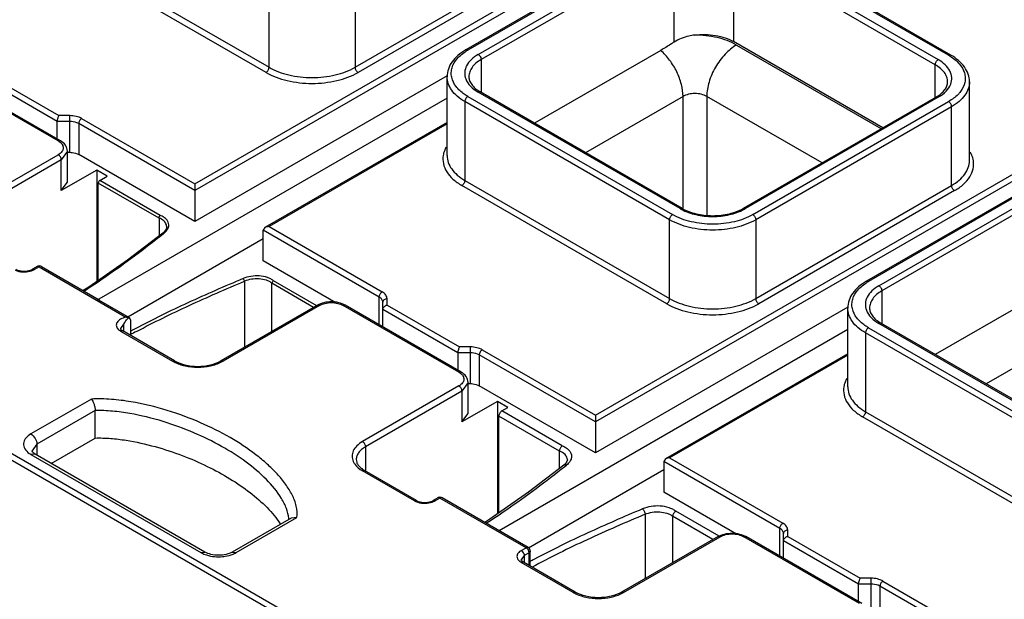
# Model space of a CAD drawing. Header units: millimetres. Extents: x 20 to 158, y 29 to 220.
# Tile 5 of 9: x 50 to 97, y 169 to 196. Entities that reach past the tile are written whole.
import ezdxf

# ---------------------------------------------------------------- set-up
doc = ezdxf.new("R2010")
doc.units = ezdxf.units.MM
doc.header["$LTSCALE"] = 16.212706
doc.layers.get('0').update_dxf_attribs({"linetype": 'CONTINUOUS'})

msp = doc.modelspace()

# ---------------------------------------------------------------- linework, layer by layer
at = {"color": 7, "linetype": 'Continuous'}
for p, q in [((58.379, 188.379), (90.128, 206.709)), ((90.27, 206.464), (58.379, 188.053)), ((80.624, 200.147), (71.29, 194.758)), ((80.724, 200.137), (71.39, 194.748)), ((94.3, 194.503), (84.542, 200.137)), ((94.4, 194.513), (84.642, 200.147)), ((52.157, 199.565), (61.915, 193.931)), ((71.885, 194.544), (81.077, 199.851)), ((81.219, 199.606), (72.026, 194.299)), ((81.219, 195.134), (81.219, 199.606)), ((84.047, 199.606), (84.047, 195.156)), ((93.664, 194.054), (84.047, 199.606)), ((84.189, 199.851), (93.805, 194.299)), ((61.773, 193.686), (52.015, 199.32)), ((66.016, 193.931), (75.35, 199.32)), ((75.491, 199.075), (66.157, 193.686)), ((61.915, 193.931), (61.915, 197.687)), ((66.016, 197.687), (66.016, 193.931)), ((77.471, 177.357), (109.22, 195.687)), ((109.362, 195.442), (77.471, 177.03)), ((80.582, 194.737), (74.569, 191.265)), ((91.166, 191.046), (84.047, 195.156)), ((84.189, 194.993), (91.095, 191.006)), ((72.026, 194.299), (72.026, 192.757)), ((93.664, 192.513), (93.664, 194.054)), ((51.874, 190.42), (46.215, 193.688)), ((51.974, 190.43), (46.315, 193.698)), ((51.821, 191.349), (48.249, 193.411)), ((48.449, 193.622), (51.904, 191.628)), ((70.409, 193.528), (58.379, 186.583)), ((70.399, 189.726), (70.399, 193.482)), ((95.291, 189.482), (95.291, 193.238)), ((70.399, 192.461), (53.8, 182.878)), ((71.39, 192.543), (81.148, 186.91)), ((81.502, 187.195), (71.885, 192.748)), ((81.602, 187.205), (71.985, 192.757)), ((81.643, 192.543), (76.999, 189.862)), ((81.643, 187.205), (81.643, 192.543)), ((82.774, 192.543), (82.774, 186.875)), ((88.266, 189.373), (82.774, 192.543)), ((93.705, 192.513), (84.513, 187.205)), ((93.805, 192.503), (84.613, 187.195)), ((71.249, 192.298), (71.249, 188.543)), ((81.007, 186.665), (71.249, 192.298)), ((84.966, 186.91), (94.3, 192.299)), ((94.442, 192.054), (85.108, 186.665)), ((94.442, 188.298), (94.442, 192.054)), ((52.421, 191.628), (51.904, 191.628)), ((52.421, 189.879), (52.421, 191.628)), ((52.987, 191.492), (58.379, 188.379)), ((51.821, 190.518), (51.821, 191.349)), ((52.421, 191.349), (51.821, 191.349)), ((52.846, 191.247), (52.846, 189.778)), ((58.379, 188.053), (52.846, 191.247)), ((70.399, 191.304), (61.715, 186.29)), ((70.399, 191.236), (61.915, 186.338)), ((47.278, 187.114), (51.874, 189.767)), ((52.308, 189.931), (52.015, 189.522)), ((52.308, 188.461), (52.308, 189.931)), ((52.308, 189.879), (52.421, 189.879)), ((58.379, 186.583), (52.846, 189.778)), ((52.015, 189.522), (47.419, 186.869)), ((52.015, 188.053), (52.015, 189.522)), ((99.716, 189.124), (90.382, 183.735)), ((99.816, 189.114), (90.482, 183.725)), ((53.712, 189.032), (52.015, 188.053)), ((53.712, 189.032), (53.712, 183.723)), ((54.207, 188.747), (53.712, 189.032)), ((53.849, 188.54), (54.207, 188.747)), ((90.977, 183.521), (100.169, 188.829)), ((52.015, 188.053), (52.308, 188.461)), ((53.778, 183.769), (53.778, 188.417)), ((56.676, 186.744), (53.778, 188.417)), ((56.736, 186.873), (53.849, 188.54)), ((58.379, 188.379), (58.379, 186.583)), ((80.865, 182.664), (71.107, 188.298)), ((71.249, 188.543), (81.007, 182.909)), ((85.108, 182.909), (94.442, 188.298)), ((100.311, 188.584), (91.118, 183.276)), ((94.583, 188.053), (85.249, 182.664)), ((56.676, 186.744), (56.676, 185.892)), ((57.041, 186.331), (57.018, 186.223)), ((57.041, 186.331), (57.038, 186.371)), ((57.041, 186.331), (57.041, 186.331)), ((61.715, 186.29), (61.632, 186.175)), ((61.915, 186.338), (61.715, 186.29)), ((61.915, 186.338), (67.307, 183.225)), ((81.007, 182.909), (81.007, 186.665)), ((85.108, 186.665), (85.108, 182.909)), ((31.501, 186.007), (95.99, 148.775)), ((56.859, 186.031), (56.859, 186.031)), ((56.88, 186.003), (56.92, 186.034)), ((56.881, 186.003), (56.92, 186.034)), ((61.632, 184.705), (61.632, 186.175)), ((67.166, 182.98), (61.632, 186.175)), ((95.707, 148.612), (31.501, 185.68)), ((55.181, 182.042), (61.632, 185.766)), ((50.871, 184.439), (50.642, 184.307)), ((50.971, 184.429), (50.742, 184.297)), ((50.971, 184.429), (55.093, 182.022)), ((51.071, 184.439), (53.829, 182.847)), ((65.104, 182.701), (61.632, 184.705)), ((60.744, 183.736), (60.744, 180.586)), ((62.053, 181.341), (62.053, 183.64)), ((64.043, 182.491), (62.053, 183.64)), ((64.202, 182.563), (62.134, 183.756)), ((99.674, 183.714), (93.661, 180.243)), ((67.166, 181.66), (67.166, 182.98)), ((91.118, 183.276), (91.118, 181.735)), ((55.275, 181.988), (53.81, 182.833)), ((64.219, 182.592), (59.623, 179.939)), ((64.319, 182.582), (59.723, 179.929)), ((70.966, 179.398), (65.45, 182.582)), ((71.066, 179.408), (65.55, 182.592)), ((67.341, 181.558), (67.341, 182.735)), ((67.541, 182.6), (67.541, 182.898)), ((67.541, 182.6), (70.996, 180.605)), ((70.913, 180.326), (67.341, 182.389)), ((89.501, 182.506), (77.471, 175.56)), ((89.491, 178.704), (89.491, 182.46)), ((54.985, 181.684), (54.839, 181.48)), ((54.985, 181.684), (54.985, 181.367)), ((55.222, 181.994), (55.277, 181.991)), ((55.316, 181.893), (55.316, 181.153)), ((100.594, 176.173), (90.977, 181.725)), ((100.694, 176.183), (91.077, 181.735)), ((54.844, 181.357), (57.319, 179.929)), ((57.419, 179.939), (54.944, 181.367)), ((89.491, 181.439), (72.88, 171.848)), ((90.34, 181.276), (90.34, 177.52)), ((100.099, 175.642), (90.34, 181.276)), ((90.482, 181.521), (100.24, 175.887)), ((100.735, 181.521), (96.091, 178.84)), ((70.913, 180.326), (70.913, 179.496)), ((71.513, 180.326), (70.913, 180.326)), ((71.513, 180.605), (70.996, 180.605)), ((71.513, 178.857), (71.513, 180.605)), ((71.937, 180.225), (71.937, 178.755)), ((77.471, 177.03), (71.937, 180.225)), ((72.079, 180.47), (77.471, 177.357)), ((89.491, 180.282), (80.807, 175.268)), ((89.491, 180.214), (81.007, 175.316)), ((71.4, 178.908), (71.107, 178.5)), ((71.4, 177.438), (71.4, 178.908)), ((71.4, 178.857), (71.513, 178.857)), ((70.966, 178.745), (66.369, 176.091)), ((71.107, 178.5), (66.512, 175.847)), ((71.107, 178.5), (71.107, 177.03)), ((77.471, 175.56), (71.937, 178.755)), ((53.452, 178.121), (50.571, 176.458)), ((72.804, 178.01), (71.107, 177.03)), ((72.804, 178.01), (72.804, 172.651)), ((73.299, 177.724), (72.804, 178.01)), ((53.63, 177.571), (50.854, 175.968)), ((53.63, 176.264), (53.63, 177.571)), ((71.107, 177.03), (71.4, 177.438)), ((73.012, 177.558), (73.299, 177.724)), ((75.892, 175.895), (73.012, 177.558)), ((77.471, 177.357), (77.471, 175.56)), ((90.34, 177.52), (100.099, 171.886)), ((72.87, 172.697), (72.87, 177.313)), ((75.765, 175.642), (72.87, 177.313)), ((99.957, 171.641), (90.199, 177.275)), ((50.854, 175.968), (50.62, 175.643)), ((50.854, 175.968), (50.854, 175.451)), ((51.538, 175.057), (53.63, 176.264)), ((50.771, 175.499), (50.571, 175.479)), ((50.571, 175.479), (58.663, 170.808)), ((50.62, 175.643), (50.62, 175.642)), ((58.863, 170.827), (50.771, 175.499)), ((66.512, 175.847), (66.512, 174.713)), ((75.765, 174.815), (75.765, 175.642)), ((76.133, 175.227), (76.131, 175.26)), ((76.133, 175.226), (76.133, 175.227)), ((80.807, 175.268), (80.724, 175.152)), ((80.724, 175.152), (80.724, 173.683)), ((86.257, 171.957), (80.724, 175.152)), ((81.007, 175.316), (80.807, 175.268)), ((81.007, 175.316), (86.399, 172.202)), ((68.844, 173.274), (66.37, 174.703)), ((68.944, 173.284), (66.47, 174.713)), ((80.724, 174.744), (74.279, 171.023)), ((75.97, 174.972), (75.969, 174.972)), ((76.012, 174.916), (76.093, 174.978)), ((76.013, 174.915), (76.093, 174.978)), ((84.194, 171.679), (80.724, 173.683)), ((69.963, 173.416), (69.734, 173.284)), ((70.063, 173.406), (69.834, 173.274)), ((74.165, 171.039), (70.063, 173.406)), ((74.265, 171.049), (70.163, 173.416)), ((83.362, 171.582), (81.303, 172.771)), ((62.966, 172.448), (60.158, 170.827)), ((60.358, 170.808), (63.239, 172.471)), ((63.239, 172.471), (62.966, 172.448)), ((79.836, 172.632), (79.836, 169.564)), ((81.148, 172.534), (81.148, 170.321)), ((83.065, 171.427), (81.148, 172.534)), ((86.257, 170.637), (86.257, 171.957)), ((86.633, 171.577), (86.633, 171.876)), ((83.311, 171.57), (78.715, 168.916)), ((78.815, 168.906), (83.411, 171.56)), ((90.058, 168.375), (84.542, 171.56)), ((90.158, 168.385), (84.642, 171.57)), ((86.433, 170.536), (86.433, 171.713)), ((90.005, 169.304), (86.433, 171.366)), ((86.633, 171.577), (90.088, 169.583)), ((58.663, 170.808), (58.863, 170.827)), ((60.158, 170.827), (60.358, 170.808)), ((73.936, 170.907), (74.165, 171.039)), ((74.306, 170.794), (74.077, 170.662)), ((74.306, 170.189), (74.306, 170.794)), ((74.365, 170.155), (74.365, 170.875)), ((74.077, 170.662), (73.931, 170.457)), ((76.411, 168.906), (73.936, 170.335)), ((76.511, 168.916), (74.036, 170.345)), ((74.077, 170.662), (74.077, 170.345)), ((90.605, 169.583), (90.088, 169.583)), ((90.605, 167.834), (90.605, 169.583)), ((91.171, 169.447), (96.563, 166.334)), ((90.005, 168.473), (90.005, 169.304)), ((90.605, 169.304), (90.005, 169.304)), ((91.029, 169.202), (91.029, 167.733)), ((96.563, 166.008), (91.029, 169.202))]:
    msp.add_line(p, q, dxfattribs=at)
for points in [[(56.858, 186.031), (55.166, 184.737), (53.325, 183.454), (53.061, 183.29)], [(57.018, 186.223), (56.927, 186.092), (56.859, 186.031)], [(76.133, 175.227), (76.112, 175.138), (76.023, 175.018), (75.97, 174.972)], [(75.969, 174.972), (74.277, 173.677), (72.437, 172.395), (72.193, 172.244)]]:
    msp.add_lwpolyline(points, dxfattribs=at)
for centre, radius, start, end in [((72.618, 192.621), 2.456, 119.9949, 121.5485), ((93.073, 192.376), 2.456, 58.452, 60.0055), ((51.527, 189.819), 0.694, 55.2282, 60.047), ((71.481, 189.48), 1.297, 150.0042, 155.1232), ((94.209, 189.235), 1.297, 24.8748, 29.9949), ((82.561, 189.032), 2.12, 240.0144, 242.1712), ((83.553, 189.032), 2.12, 297.8292, 299.986), ((50.971, 184.266), 0.2, 60.0006, 119.9999), ((91.709, 181.599), 2.456, 119.9949, 121.5485), ((55.013, 181.358), 0.669, 79.4528, 83.1039), ((72.801, 149.063), 36.718, 118.0495, 118.4636), ((72.695, 149.257), 36.356, 118.0447, 118.5827), ((58.146, 181.364), 1.657, 240.0235, 242.803), ((58.895, 181.364), 1.657, 297.1973, 299.9769), ((70.619, 178.797), 0.694, 55.2276, 60.047), ((90.573, 178.457), 1.297, 150.0042, 155.1232), ((51.088, 176.377), 1.036, 234.4407, 240.0832), ((70.063, 173.243), 0.2, 60.0006, 119.9999), ((61.6, 172.35), 1.256, 1.4545, 3.5537), ((73.743, 170.632), 0.338, 21.1865, 38.8138), ((73.995, 170.782), 0.309, 38.8443, 43.9657), ((74.165, 170.875), 0.2, 0, 60.0006), ((59.511, 172.671), 2.066, 264.8097, 275.1926), ((91.93, 137.888), 36.939, 118.0452, 118.4188), ((77.238, 170.341), 1.657, 240.0235, 242.803), ((77.988, 170.339), 1.654, 297.1996, 299.9772)]:
    msp.add_arc(centre, radius, start, end, dxfattribs=at)
msp.add_ellipse((55.177, 181.802), major_axis=(0.095, 0.187), ratio=0.538745, start_param=-0.813918, end_param=-0.02786, dxfattribs=at)
for points, knots in [([(82.195, 195.466), (82.104, 195.455), (81.764, 195.395), (81.432, 195.272), (81.219, 195.134)], [0, 0, 0, 0, 0.26497, 1, 1, 1, 1]), ([(82.195, 195.466), (82.524, 195.509), (83.023, 195.501), (83.642, 195.35), (83.922, 195.229), (84.047, 195.156)], [0, 0, 0, 0, 0.522629, 0.771969, 1, 1, 1, 1]), ([(84.189, 194.993), (83.906, 195.156), (83.247, 195.394), (82.557, 195.467), (82.195, 195.466)], [0, 0, 0, 0, 0.474434, 1, 1, 1, 1]), ([(71.29, 194.758), (71.159, 194.682), (70.92, 194.517), (70.63, 194.21), (70.443, 193.86), (70.399, 193.606), (70.399, 193.482)], [0, 0, 0, 0, 0.278402, 0.53428, 0.771697, 1, 1, 1, 1]), ([(70.829, 193.017), (70.731, 193.145), (70.617, 193.367), (70.59, 193.683), (70.644, 194), (70.878, 194.387), (71.167, 194.612), (71.333, 194.714)], [0, 0, 0, 0, 0.239746, 0.352546, 0.466092, 0.711246, 1, 1, 1, 1]), ([(71.29, 194.758), (71.303, 194.766), (71.34, 194.771), (71.373, 194.757), (71.39, 194.748)], [0, 0, 0, 0, 0.449978, 1, 1, 1, 1]), ([(81.219, 195.134), (81.166, 195.099), (80.956, 194.963), (80.744, 194.83), (80.582, 194.737)], [0, 0, 0, 0, 0.252432, 1, 1, 1, 1]), ([(81.643, 192.543), (81.643, 192.736), (81.582, 193.141), (81.362, 193.729), (81.029, 194.279), (80.74, 194.599), (80.582, 194.737)], [0, 0, 0, 0, 0.231142, 0.48647, 0.748975, 1, 1, 1, 1]), ([(84.189, 194.993), (83.988, 194.877), (83.608, 194.557), (83.164, 193.951), (82.861, 193.264), (82.774, 192.775), (82.774, 192.543)], [0, 0, 0, 0, 0.237246, 0.499998, 0.762752, 1, 1, 1, 1]), ([(71.885, 194.544), (71.764, 194.474), (71.55, 194.32), (71.317, 194.027), (71.218, 193.696), (71.253, 193.476), (71.29, 193.377)], [0, 0, 0, 0, 0.293753, 0.548814, 0.77635, 1, 1, 1, 1]), ([(72.026, 194.299), (71.939, 194.248), (71.779, 194.139), (71.589, 193.939), (71.469, 193.717), (71.441, 193.559), (71.441, 193.482)], [0, 0, 0, 0, 0.289538, 0.54911, 0.782252, 1, 1, 1, 1]), ([(71.885, 194.544), (71.927, 194.52), (71.993, 194.443), (72.026, 194.347), (72.026, 194.299)], [0, 0, 0, 0, 0.499999, 1, 1, 1, 1]), ([(93.664, 194.054), (93.664, 194.102), (93.697, 194.198), (93.763, 194.275), (93.805, 194.299)], [0, 0, 0, 0, 0.500002, 1, 1, 1, 1]), ([(94.4, 193.132), (94.437, 193.231), (94.473, 193.451), (94.374, 193.782), (94.14, 194.076), (93.926, 194.229), (93.805, 194.299)], [0, 0, 0, 0, 0.223649, 0.451185, 0.706247, 1, 1, 1, 1]), ([(94.3, 194.503), (94.317, 194.513), (94.35, 194.526), (94.387, 194.521), (94.4, 194.513)], [0, 0, 0, 0, 0.550022, 1, 1, 1, 1]), ([(94.357, 194.469), (94.523, 194.367), (94.812, 194.142), (95.046, 193.755), (95.1, 193.438), (95.073, 193.122), (94.96, 192.9), (94.861, 192.772)], [0, 0, 0, 0, 0.288755, 0.533908, 0.647454, 0.760254, 1, 1, 1, 1]), ([(95.291, 193.238), (95.291, 193.361), (95.247, 193.615), (95.06, 193.965), (94.771, 194.272), (94.531, 194.438), (94.4, 194.513)], [0, 0, 0, 0, 0.228302, 0.465718, 0.721598, 1, 1, 1, 1]), ([(61.773, 193.686), (61.815, 193.711), (61.882, 193.787), (61.915, 193.883), (61.915, 193.931)], [0, 0, 0, 0, 0.499998, 1, 1, 1, 1]), ([(61.915, 193.931), (62.206, 193.763), (62.883, 193.518), (63.965, 193.4), (65.048, 193.518), (65.725, 193.763), (66.016, 193.931)], [0, 0, 0, 0, 0.237238, 0.500001, 0.762763, 1, 1, 1, 1]), ([(66.016, 193.931), (66.016, 193.883), (66.049, 193.787), (66.115, 193.711), (66.157, 193.686)], [0, 0, 0, 0, 0.500001, 1, 1, 1, 1]), ([(94.249, 193.238), (94.249, 193.314), (94.222, 193.472), (94.101, 193.694), (93.911, 193.894), (93.751, 194.003), (93.664, 194.054)], [0, 0, 0, 0, 0.217748, 0.45089, 0.710462, 1, 1, 1, 1]), ([(61.773, 193.686), (62.084, 193.507), (62.808, 193.245), (63.965, 193.119), (65.122, 193.245), (65.846, 193.507), (66.157, 193.686)], [0, 0, 0, 0, 0.237241, 0.5, 0.76276, 1, 1, 1, 1]), ([(71.249, 192.298), (71.121, 192.372), (70.89, 192.531), (70.614, 192.821), (70.44, 193.142), (70.399, 193.372), (70.399, 193.482)], [0, 0, 0, 0, 0.289702, 0.549087, 0.782216, 1, 1, 1, 1]), ([(71.29, 193.377), (71.338, 193.251), (71.508, 193.002), (71.748, 192.827), (71.885, 192.748)], [0, 0, 0, 0, 0.459757, 1, 1, 1, 1]), ([(71.441, 193.482), (71.441, 193.42), (71.465, 193.286), (71.572, 193.094), (71.749, 192.91), (71.9, 192.807), (71.985, 192.757)], [0, 0, 0, 0, 0.19721, 0.422304, 0.688622, 1, 1, 1, 1]), ([(71.39, 192.543), (71.333, 192.577), (71.125, 192.707), (70.938, 192.874), (70.829, 193.017)], [0, 0, 0, 0, 0.269597, 1, 1, 1, 1]), ([(93.705, 192.513), (93.79, 192.562), (93.941, 192.665), (94.118, 192.849), (94.225, 193.041), (94.25, 193.175), (94.25, 193.238)], [0, 0, 0, 0, 0.311377, 0.577695, 0.80279, 1, 1, 1, 1]), ([(93.805, 192.503), (93.942, 192.582), (94.182, 192.757), (94.352, 193.006), (94.4, 193.132)], [0, 0, 0, 0, 0.540244, 1, 1, 1, 1]), ([(95.291, 193.238), (95.291, 193.127), (95.25, 192.897), (95.076, 192.576), (94.8, 192.286), (94.569, 192.127), (94.442, 192.054)], [0, 0, 0, 0, 0.217785, 0.450914, 0.710298, 1, 1, 1, 1]), ([(71.39, 192.543), (71.348, 192.519), (71.282, 192.443), (71.249, 192.347), (71.249, 192.298)], [0, 0, 0, 0, 0.499998, 1, 1, 1, 1]), ([(71.985, 192.757), (71.971, 192.765), (71.934, 192.771), (71.901, 192.757), (71.885, 192.748)], [0, 0, 0, 0, 0.449978, 1, 1, 1, 1]), ([(82.774, 192.543), (82.694, 192.59), (82.507, 192.657), (82.209, 192.69), (81.91, 192.657), (81.723, 192.59), (81.643, 192.543)], [0, 0, 0, 0, 0.237218, 0.5, 0.762782, 1, 1, 1, 1]), ([(93.805, 192.503), (93.789, 192.512), (93.756, 192.526), (93.719, 192.52), (93.705, 192.513)], [0, 0, 0, 0, 0.550022, 1, 1, 1, 1]), ([(94.861, 192.772), (94.827, 192.726), (94.665, 192.541), (94.464, 192.393), (94.3, 192.299)], [0, 0, 0, 0, 0.231414, 1, 1, 1, 1]), ([(94.442, 192.054), (94.442, 192.102), (94.409, 192.198), (94.342, 192.274), (94.3, 192.299)], [0, 0, 0, 0, 0.500001, 1, 1, 1, 1]), ([(51.904, 191.628), (51.877, 191.59), (51.841, 191.498), (51.821, 191.401), (51.821, 191.349)], [0, 0, 0, 0, 0.470485, 1, 1, 1, 1]), ([(52.987, 191.492), (52.907, 191.539), (52.72, 191.606), (52.524, 191.628), (52.421, 191.628)], [0, 0, 0, 0, 0.474434, 1, 1, 1, 1]), ([(52.987, 191.492), (52.945, 191.468), (52.879, 191.392), (52.846, 191.296), (52.846, 191.247)], [0, 0, 0, 0, 0.499998, 1, 1, 1, 1]), ([(52.846, 191.247), (52.816, 191.264), (52.683, 191.326), (52.534, 191.349), (52.421, 191.349)], [0, 0, 0, 0, 0.229114, 1, 1, 1, 1]), ([(51.874, 190.42), (51.89, 190.43), (51.923, 190.444), (51.96, 190.438), (51.974, 190.43)], [0, 0, 0, 0, 0.550022, 1, 1, 1, 1]), ([(52.108, 190.081), (52.105, 190.02), (52.048, 189.888), (51.938, 189.804), (51.874, 189.767)], [0, 0, 0, 0, 0.450219, 1, 1, 1, 1]), ([(51.923, 190.389), (51.978, 190.351), (52.073, 190.264), (52.111, 190.137), (52.108, 190.081)], [0, 0, 0, 0, 0.543898, 1, 1, 1, 1]), ([(52.308, 189.931), (52.308, 189.981), (52.291, 190.084), (52.194, 190.271), (52.067, 190.377), (51.974, 190.43)], [0, 0, 0, 0, 0.242366, 0.486475, 1, 1, 1, 1]), ([(70.304, 190.025), (70.293, 190.002), (70.253, 189.907), (70.225, 189.807), (70.213, 189.731)], [0, 0, 0, 0, 0.255712, 1, 1, 1, 1]), ([(52.015, 189.522), (52.015, 189.571), (51.982, 189.667), (51.916, 189.743), (51.874, 189.767)], [0, 0, 0, 0, 0.500001, 1, 1, 1, 1]), ([(52.421, 189.879), (52.46, 189.879), (52.606, 189.871), (52.753, 189.831), (52.846, 189.778)], [0, 0, 0, 0, 0.267144, 1, 1, 1, 1]), ([(70.213, 189.731), (70.192, 189.602), (70.2, 189.326), (70.372, 188.93), (70.684, 188.575), (70.956, 188.385), (71.107, 188.298)], [0, 0, 0, 0, 0.219074, 0.449676, 0.707698, 1, 1, 1, 1]), ([(70.399, 189.726), (70.399, 189.616), (70.44, 189.386), (70.614, 189.065), (70.89, 188.775), (71.121, 188.616), (71.249, 188.543)], [0, 0, 0, 0, 0.217784, 0.450913, 0.710298, 1, 1, 1, 1]), ([(95.477, 189.487), (95.473, 189.511), (95.453, 189.612), (95.418, 189.71), (95.386, 189.78)], [0, 0, 0, 0, 0.245582, 1, 1, 1, 1]), ([(94.442, 188.298), (94.569, 188.371), (94.8, 188.53), (95.076, 188.82), (95.25, 189.141), (95.291, 189.371), (95.291, 189.482)], [0, 0, 0, 0, 0.289702, 0.549086, 0.782215, 1, 1, 1, 1]), ([(94.583, 188.053), (94.734, 188.14), (95.006, 188.331), (95.318, 188.685), (95.49, 189.081), (95.498, 189.357), (95.477, 189.487)], [0, 0, 0, 0, 0.292302, 0.550323, 0.780926, 1, 1, 1, 1]), ([(53.849, 188.54), (53.828, 188.528), (53.795, 188.489), (53.778, 188.442), (53.778, 188.417)], [0, 0, 0, 0, 0.499996, 1, 1, 1, 1]), ([(71.249, 188.543), (71.249, 188.494), (71.215, 188.398), (71.149, 188.322), (71.107, 188.298)], [0, 0, 0, 0, 0.500002, 1, 1, 1, 1]), ([(94.583, 188.053), (94.541, 188.077), (94.475, 188.154), (94.442, 188.249), (94.442, 188.298)], [0, 0, 0, 0, 0.499999, 1, 1, 1, 1]), ([(81.502, 187.195), (81.518, 187.205), (81.551, 187.219), (81.588, 187.213), (81.602, 187.205)], [0, 0, 0, 0, 0.550022, 1, 1, 1, 1]), ([(81.602, 187.205), (81.806, 187.087), (82.287, 186.914), (83.057, 186.832), (83.827, 186.914), (84.308, 187.087), (84.513, 187.205)], [0, 0, 0, 0, 0.235284, 0.499997, 0.764712, 1, 1, 1, 1]), ([(84.513, 187.205), (84.526, 187.213), (84.563, 187.219), (84.596, 187.205), (84.613, 187.195)], [0, 0, 0, 0, 0.449978, 1, 1, 1, 1]), ([(56.676, 186.744), (56.676, 186.756), (56.676, 186.782), (56.689, 186.818), (56.71, 186.849), (56.727, 186.866), (56.736, 186.873)], [0, 0, 0, 0, 0.245202, 0.509962, 0.771096, 1, 1, 1, 1]), ([(57.026, 186.425), (57.004, 186.495), (56.904, 186.632), (56.76, 186.713), (56.677, 186.745)], [0, 0, 0, 0, 0.450561, 1, 1, 1, 1]), ([(57.141, 186.416), (57.141, 186.461), (57.12, 186.556), (57.037, 186.684), (56.905, 186.795), (56.796, 186.85), (56.736, 186.873)], [0, 0, 0, 0, 0.208538, 0.437908, 0.699547, 1, 1, 1, 1]), ([(81.007, 186.665), (81.007, 186.713), (81.04, 186.809), (81.106, 186.885), (81.148, 186.91)], [0, 0, 0, 0, 0.500002, 1, 1, 1, 1]), ([(84.966, 186.91), (84.695, 186.753), (84.065, 186.525), (83.057, 186.416), (82.049, 186.525), (81.419, 186.753), (81.148, 186.91)], [0, 0, 0, 0, 0.237252, 0.5, 0.762747, 1, 1, 1, 1]), ([(81.571, 187.157), (81.787, 187.043), (82.278, 186.876), (83.057, 186.796), (83.837, 186.876), (84.327, 187.043), (84.543, 187.157)], [0, 0, 0, 0, 0.23868, 0.500001, 0.761321, 1, 1, 1, 1]), ([(84.966, 186.91), (85.008, 186.885), (85.075, 186.809), (85.108, 186.713), (85.108, 186.665)], [0, 0, 0, 0, 0.499999, 1, 1, 1, 1]), ([(56.92, 186.034), (56.984, 186.084), (57.091, 186.195), (57.141, 186.346), (57.141, 186.416)], [0, 0, 0, 0, 0.537702, 1, 1, 1, 1]), ([(85.108, 186.665), (84.817, 186.497), (84.14, 186.251), (83.057, 186.134), (81.975, 186.251), (81.298, 186.497), (81.007, 186.665)], [0, 0, 0, 0, 0.237237, 0.499999, 0.762762, 1, 1, 1, 1]), ([(53.099, 183.269), (53.433, 183.484), (54.729, 184.347), (55.971, 185.286), (56.881, 186.003)], [0, 0, 0, 0, 0.255516, 1, 1, 1, 1]), ([(56.92, 186.034), (56.915, 186.037), (56.895, 186.043), (56.87, 186.041), (56.859, 186.032)], [0, 0, 0, 0, 0.290993, 1, 1, 1, 1]), ([(50.971, 184.429), (50.965, 184.432), (50.944, 184.443), (50.918, 184.449), (50.901, 184.448)], [0, 0, 0, 0, 0.277736, 1, 1, 1, 1]), ([(51.071, 184.439), (51.058, 184.447), (51.021, 184.452), (50.988, 184.438), (50.971, 184.429)], [0, 0, 0, 0, 0.449825, 1, 1, 1, 1]), ([(49.826, 184.26), (49.857, 184.247), (49.992, 184.197), (50.138, 184.178), (50.247, 184.178)], [0, 0, 0, 0, 0.235879, 1, 1, 1, 1]), ([(49.853, 184.307), (49.907, 184.275), (50.037, 184.23), (50.247, 184.207), (50.458, 184.23), (50.588, 184.275), (50.642, 184.307)], [0, 0, 0, 0, 0.229378, 0.499979, 0.770594, 1, 1, 1, 1]), ([(50.247, 184.178), (50.285, 184.178), (50.429, 184.185), (50.572, 184.218), (50.669, 184.26)], [0, 0, 0, 0, 0.261264, 1, 1, 1, 1]), ([(50.642, 184.307), (50.656, 184.315), (50.693, 184.32), (50.726, 184.306), (50.742, 184.297)], [0, 0, 0, 0, 0.449978, 1, 1, 1, 1]), ([(62.134, 183.756), (62.094, 183.792), (61.997, 183.852), (61.771, 183.945), (61.323, 184.023), (60.919, 183.963), (60.68, 183.862)], [0, 0, 0, 0, 0.106195, 0.224681, 0.484562, 1, 1, 1, 1]), ([(60.68, 183.862), (59.798, 183.489), (58.062, 182.736), (56.359, 181.908), (55.535, 181.468)], [0, 0, 0, 0, 0.506405, 1, 1, 1, 1]), ([(55.602, 181.344), (56.426, 181.783), (58.127, 182.61), (59.862, 183.363), (60.744, 183.736)], [0, 0, 0, 0, 0.493755, 1, 1, 1, 1]), ([(60.68, 183.862), (60.698, 183.847), (60.725, 183.806), (60.741, 183.76), (60.743, 183.736)], [0, 0, 0, 0, 0.49272, 1, 1, 1, 1]), ([(62.053, 183.641), (62.018, 183.672), (61.933, 183.727), (61.73, 183.809), (61.438, 183.862), (61.081, 183.842), (60.85, 183.78), (60.743, 183.736)], [0, 0, 0, 0, 0.102991, 0.220851, 0.479198, 0.746399, 1, 1, 1, 1]), ([(62.134, 183.756), (62.112, 183.746), (62.084, 183.717), (62.061, 183.675), (62.053, 183.651), (62.053, 183.64)], [0, 0, 0, 0, 0.508784, 0.770877, 1, 1, 1, 1]), ([(90.382, 183.735), (90.251, 183.66), (90.012, 183.494), (89.722, 183.187), (89.535, 182.838), (89.491, 182.584), (89.491, 182.46)], [0, 0, 0, 0, 0.278402, 0.53428, 0.771697, 1, 1, 1, 1]), ([(89.921, 181.994), (89.823, 182.123), (89.709, 182.344), (89.682, 182.661), (89.736, 182.978), (89.97, 183.364), (90.259, 183.589), (90.425, 183.691)], [0, 0, 0, 0, 0.239746, 0.352546, 0.466092, 0.711246, 1, 1, 1, 1]), ([(90.977, 183.521), (90.856, 183.452), (90.642, 183.298), (90.409, 183.004), (90.309, 182.673), (90.345, 182.454), (90.382, 182.354)], [0, 0, 0, 0, 0.293753, 0.548814, 0.77635, 1, 1, 1, 1]), ([(90.382, 183.735), (90.395, 183.743), (90.432, 183.749), (90.465, 183.735), (90.482, 183.725)], [0, 0, 0, 0, 0.449978, 1, 1, 1, 1]), ([(90.977, 183.521), (91.019, 183.497), (91.085, 183.421), (91.118, 183.325), (91.118, 183.276)], [0, 0, 0, 0, 0.499999, 1, 1, 1, 1]), ([(67.166, 182.98), (67.166, 183.028), (67.199, 183.124), (67.265, 183.201), (67.307, 183.225)], [0, 0, 0, 0, 0.500002, 1, 1, 1, 1]), ([(67.341, 182.735), (67.341, 182.782), (67.3, 182.886), (67.215, 182.951), (67.166, 182.98)], [0, 0, 0, 0, 0.449241, 1, 1, 1, 1]), ([(67.541, 182.898), (67.541, 182.961), (67.487, 183.1), (67.373, 183.187), (67.307, 183.225)], [0, 0, 0, 0, 0.449243, 1, 1, 1, 1]), ([(91.118, 183.276), (91.031, 183.226), (90.871, 183.116), (90.681, 182.916), (90.561, 182.695), (90.533, 182.536), (90.533, 182.46)], [0, 0, 0, 0, 0.289538, 0.54911, 0.782252, 1, 1, 1, 1]), ([(53.717, 182.829), (53.735, 182.842), (53.771, 182.86), (53.814, 182.855), (53.829, 182.847)], [0, 0, 0, 0, 0.557101, 1, 1, 1, 1]), ([(53.786, 182.842), (53.781, 182.843), (53.757, 182.845), (53.734, 182.837), (53.717, 182.829)], [0, 0, 0, 0, 0.22758, 1, 1, 1, 1]), ([(65.55, 182.592), (65.454, 182.648), (65.235, 182.729), (64.885, 182.767), (64.534, 182.729), (64.315, 182.648), (64.219, 182.592)], [0, 0, 0, 0, 0.240982, 0.500016, 0.759033, 1, 1, 1, 1]), ([(64.319, 182.582), (64.313, 182.585), (64.292, 182.596), (64.268, 182.602), (64.251, 182.601)], [0, 0, 0, 0, 0.276092, 1, 1, 1, 1]), ([(64.319, 182.582), (64.399, 182.629), (64.586, 182.696), (64.885, 182.729), (65.183, 182.696), (65.37, 182.629), (65.45, 182.582)], [0, 0, 0, 0, 0.237243, 0.499999, 0.762756, 1, 1, 1, 1]), ([(65.518, 182.601), (65.512, 182.602), (65.489, 182.6), (65.466, 182.591), (65.45, 182.582)], [0, 0, 0, 0, 0.226703, 1, 1, 1, 1]), ([(67.541, 182.898), (67.492, 182.898), (67.415, 182.875), (67.353, 182.801), (67.341, 182.756), (67.341, 182.735)], [0, 0, 0, 0, 0.529349, 0.772206, 1, 1, 1, 1]), ([(67.341, 182.389), (67.341, 182.437), (67.396, 182.536), (67.49, 182.587), (67.541, 182.6)], [0, 0, 0, 0, 0.478183, 1, 1, 1, 1]), ([(80.865, 182.664), (80.907, 182.688), (80.974, 182.765), (81.007, 182.86), (81.007, 182.909)], [0, 0, 0, 0, 0.499998, 1, 1, 1, 1]), ([(80.865, 182.664), (81.176, 182.484), (81.9, 182.222), (83.057, 182.096), (84.214, 182.222), (84.938, 182.484), (85.249, 182.664)], [0, 0, 0, 0, 0.237241, 0.5, 0.76276, 1, 1, 1, 1]), ([(81.007, 182.909), (81.298, 182.741), (81.975, 182.496), (83.057, 182.378), (84.14, 182.496), (84.817, 182.741), (85.108, 182.909)], [0, 0, 0, 0, 0.237238, 0.500001, 0.762763, 1, 1, 1, 1]), ([(85.108, 182.909), (85.108, 182.86), (85.141, 182.765), (85.207, 182.688), (85.249, 182.664)], [0, 0, 0, 0, 0.500001, 1, 1, 1, 1]), ([(90.34, 181.276), (90.213, 181.349), (89.982, 181.508), (89.706, 181.798), (89.532, 182.119), (89.491, 182.349), (89.491, 182.46)], [0, 0, 0, 0, 0.289702, 0.549087, 0.782216, 1, 1, 1, 1]), ([(90.382, 182.354), (90.43, 182.228), (90.6, 181.979), (90.84, 181.804), (90.977, 181.725)], [0, 0, 0, 0, 0.459757, 1, 1, 1, 1]), ([(90.533, 182.46), (90.533, 182.398), (90.557, 182.264), (90.664, 182.072), (90.841, 181.888), (90.992, 181.784), (91.077, 181.735)], [0, 0, 0, 0, 0.19721, 0.422304, 0.688622, 1, 1, 1, 1]), ([(55.093, 182.022), (55.003, 182.002), (54.877, 181.958), (54.741, 181.86), (54.673, 181.778), (54.637, 181.688), (54.638, 181.558), (54.698, 181.472), (54.746, 181.428)], [0, 0, 0, 0, 0.313922, 0.448706, 0.567389, 0.673858, 0.775752, 1, 1, 1, 1]), ([(54.985, 181.684), (55.005, 181.711), (55.038, 181.77), (55.093, 181.853), (55.156, 181.926), (55.199, 181.973), (55.222, 181.994)], [0, 0, 0, 0, 0.25906, 0.514678, 0.762679, 1, 1, 1, 1]), ([(90.482, 181.521), (90.425, 181.554), (90.217, 181.685), (90.03, 181.852), (89.921, 181.994)], [0, 0, 0, 0, 0.269597, 1, 1, 1, 1]), ([(91.077, 181.735), (91.063, 181.743), (91.026, 181.748), (90.993, 181.735), (90.977, 181.725)], [0, 0, 0, 0, 0.449978, 1, 1, 1, 1]), ([(54.746, 181.428), (54.753, 181.422), (54.784, 181.395), (54.817, 181.373), (54.844, 181.357)], [0, 0, 0, 0, 0.239457, 1, 1, 1, 1]), ([(54.839, 181.48), (54.839, 181.466), (54.867, 181.417), (54.91, 181.387), (54.944, 181.367)], [0, 0, 0, 0, 0.260552, 1, 1, 1, 1]), ([(54.944, 181.367), (54.939, 181.37), (54.915, 181.38), (54.889, 181.376), (54.87, 181.37)], [0, 0, 0, 0, 0.230409, 1, 1, 1, 1]), ([(90.482, 181.521), (90.44, 181.497), (90.374, 181.42), (90.34, 181.324), (90.34, 181.276)], [0, 0, 0, 0, 0.499998, 1, 1, 1, 1]), ([(70.996, 180.605), (70.969, 180.568), (70.933, 180.475), (70.913, 180.378), (70.913, 180.326)], [0, 0, 0, 0, 0.470489, 1, 1, 1, 1]), ([(72.079, 180.47), (71.999, 180.516), (71.812, 180.584), (71.616, 180.605), (71.513, 180.605)], [0, 0, 0, 0, 0.474434, 1, 1, 1, 1]), ([(71.937, 180.225), (71.908, 180.242), (71.775, 180.304), (71.626, 180.326), (71.513, 180.326)], [0, 0, 0, 0, 0.229114, 1, 1, 1, 1]), ([(72.079, 180.47), (72.037, 180.446), (71.971, 180.369), (71.937, 180.273), (71.937, 180.225)], [0, 0, 0, 0, 0.499998, 1, 1, 1, 1]), ([(57.319, 179.929), (57.335, 179.938), (57.368, 179.952), (57.405, 179.946), (57.419, 179.939)], [0, 0, 0, 0, 0.550022, 1, 1, 1, 1]), ([(57.389, 179.89), (57.554, 179.805), (57.928, 179.681), (58.521, 179.621), (59.113, 179.681), (59.487, 179.805), (59.652, 179.89)], [0, 0, 0, 0, 0.239088, 0.500001, 0.760913, 1, 1, 1, 1]), ([(57.419, 179.939), (57.573, 179.849), (57.937, 179.719), (58.521, 179.656), (59.104, 179.719), (59.468, 179.849), (59.623, 179.939)], [0, 0, 0, 0, 0.234625, 0.499995, 0.765369, 1, 1, 1, 1]), ([(59.623, 179.939), (59.636, 179.946), (59.673, 179.952), (59.706, 179.938), (59.723, 179.929)], [0, 0, 0, 0, 0.449978, 1, 1, 1, 1]), ([(70.966, 179.398), (70.982, 179.407), (71.015, 179.421), (71.052, 179.416), (71.066, 179.408)], [0, 0, 0, 0, 0.550022, 1, 1, 1, 1]), ([(71.015, 179.367), (71.07, 179.328), (71.165, 179.242), (71.203, 179.115), (71.2, 179.058)], [0, 0, 0, 0, 0.543899, 1, 1, 1, 1]), ([(71.4, 178.908), (71.4, 178.959), (71.383, 179.061), (71.286, 179.249), (71.159, 179.354), (71.066, 179.408)], [0, 0, 0, 0, 0.242366, 0.486475, 1, 1, 1, 1]), ([(71.2, 179.058), (71.197, 178.998), (71.14, 178.866), (71.03, 178.782), (70.966, 178.745)], [0, 0, 0, 0, 0.450241, 1, 1, 1, 1]), ([(71.513, 178.857), (71.552, 178.857), (71.698, 178.848), (71.845, 178.809), (71.937, 178.755)], [0, 0, 0, 0, 0.267144, 1, 1, 1, 1]), ([(89.396, 179.003), (89.385, 178.979), (89.345, 178.884), (89.317, 178.784), (89.305, 178.709)], [0, 0, 0, 0, 0.255712, 1, 1, 1, 1]), ([(71.107, 178.5), (71.107, 178.548), (71.074, 178.644), (71.008, 178.721), (70.966, 178.745)], [0, 0, 0, 0, 0.500001, 1, 1, 1, 1]), ([(89.305, 178.709), (89.284, 178.58), (89.292, 178.303), (89.464, 177.908), (89.776, 177.553), (90.048, 177.363), (90.199, 177.275)], [0, 0, 0, 0, 0.219074, 0.449676, 0.707698, 1, 1, 1, 1]), ([(89.491, 178.704), (89.491, 178.594), (89.532, 178.363), (89.706, 178.043), (89.982, 177.753), (90.213, 177.594), (90.34, 177.52)], [0, 0, 0, 0, 0.217784, 0.450913, 0.710298, 1, 1, 1, 1]), ([(63.239, 172.471), (63.27, 172.652), (63.241, 173.037), (63.027, 173.574), (62.706, 174.086), (62.299, 174.573), (61.823, 175.04), (61.093, 175.642), (60.044, 176.33), (58.628, 177.036), (57.046, 177.619), (55.616, 177.968), (54.401, 178.124), (53.77, 178.139), (53.452, 178.121)], [0, 0, 0, 0, 0.04549, 0.09248, 0.142049, 0.194394, 0.24928, 0.306609, 0.428166, 0.558503, 0.697244, 0.844395, 0.921269, 1, 1, 1, 1]), ([(53.452, 178.121), (53.479, 178.089), (53.526, 178.008), (53.581, 177.872), (53.619, 177.723), (53.63, 177.62), (53.63, 177.571)], [0, 0, 0, 0, 0.214834, 0.474083, 0.748804, 1, 1, 1, 1]), ([(62.854, 172.428), (62.844, 172.592), (62.758, 172.927), (62.427, 173.576), (61.785, 174.34), (60.81, 175.161), (59.645, 175.902), (58.321, 176.549), (56.858, 177.084), (55.552, 177.407), (54.462, 177.556), (53.906, 177.579), (53.63, 177.571)], [0, 0, 0, 0, 0.044125, 0.091426, 0.195072, 0.309395, 0.433035, 0.565061, 0.704713, 0.850921, 0.925696, 1, 1, 1, 1]), ([(73.012, 177.558), (72.97, 177.534), (72.903, 177.457), (72.87, 177.362), (72.87, 177.313)], [0, 0, 0, 0, 0.499997, 1, 1, 1, 1]), ([(90.34, 177.52), (90.34, 177.472), (90.307, 177.376), (90.241, 177.299), (90.199, 177.275)], [0, 0, 0, 0, 0.500002, 1, 1, 1, 1]), ([(50.571, 176.458), (50.478, 176.404), (50.352, 176.307), (50.249, 176.137), (50.215, 176.007), (50.224, 175.876), (50.295, 175.7), (50.403, 175.593), (50.486, 175.534)], [0, 0, 0, 0, 0.279875, 0.400345, 0.512209, 0.621989, 0.736712, 1, 1, 1, 1]), ([(50.571, 176.458), (50.655, 176.41), (50.788, 176.257), (50.854, 176.065), (50.854, 175.968)], [0, 0, 0, 0, 0.499849, 1, 1, 1, 1]), ([(53.63, 176.264), (53.877, 176.272), (54.371, 176.255), (55.331, 176.137), (56.478, 175.881), (57.772, 175.456), (58.965, 174.942), (60.046, 174.353), (61.005, 173.699), (61.822, 172.985), (62.273, 172.449), (62.454, 172.168)], [0, 0, 0, 0, 0.074012, 0.147115, 0.288948, 0.424592, 0.553857, 0.676494, 0.792126, 0.900218, 1, 1, 1, 1]), ([(66.369, 176.091), (66.272, 176.035), (66.1, 175.91), (65.917, 175.669), (65.85, 175.397), (65.893, 175.221), (65.93, 175.142)], [0, 0, 0, 0, 0.293789, 0.547097, 0.773507, 1, 1, 1, 1]), ([(66.37, 176.091), (66.412, 176.067), (66.478, 175.99), (66.511, 175.895), (66.511, 175.846)], [0, 0, 0, 0, 0.499999, 1, 1, 1, 1]), ([(50.771, 175.499), (50.74, 175.517), (50.694, 175.546), (50.637, 175.607), (50.629, 175.622), (50.618, 175.644), (50.618, 175.642)], [0, 0, 0, 0, 0.513499, 0.831373, 0.974591, 1, 1, 1, 1]), ([(66.512, 175.847), (66.446, 175.809), (66.326, 175.726), (66.183, 175.576), (66.093, 175.41), (66.072, 175.291), (66.072, 175.234)], [0, 0, 0, 0, 0.28957, 0.549162, 0.782289, 1, 1, 1, 1]), ([(75.765, 175.642), (75.765, 175.691), (75.794, 175.786), (75.853, 175.868), (75.892, 175.895)], [0, 0, 0, 0, 0.506659, 1, 1, 1, 1]), ([(76.082, 175.402), (76.066, 175.427), (75.983, 175.534), (75.862, 175.606), (75.765, 175.642)], [0, 0, 0, 0, 0.222599, 1, 1, 1, 1]), ([(75.892, 175.895), (75.958, 175.87), (76.077, 175.808), (76.22, 175.686), (76.311, 175.545), (76.332, 175.44), (76.333, 175.391)], [0, 0, 0, 0, 0.299415, 0.561233, 0.790218, 1, 1, 1, 1]), ([(65.93, 175.142), (65.95, 175.1), (66.058, 174.919), (66.229, 174.784), (66.37, 174.703)], [0, 0, 0, 0, 0.224534, 1, 1, 1, 1]), ([(66.072, 175.234), (66.072, 175.191), (66.089, 175.097), (66.166, 174.96), (66.295, 174.826), (66.406, 174.75), (66.47, 174.713)], [0, 0, 0, 0, 0.188814, 0.41057, 0.679749, 1, 1, 1, 1]), ([(76.131, 175.26), (76.13, 175.272), (76.122, 175.322), (76.101, 175.369), (76.082, 175.402)], [0, 0, 0, 0, 0.242444, 1, 1, 1, 1]), ([(76.268, 175.17), (76.258, 175.152), (76.208, 175.08), (76.145, 175.019), (76.093, 174.978)], [0, 0, 0, 0, 0.235245, 1, 1, 1, 1]), ([(76.333, 175.391), (76.333, 175.372), (76.328, 175.295), (76.299, 175.22), (76.268, 175.17)], [0, 0, 0, 0, 0.243187, 1, 1, 1, 1]), ([(66.47, 174.713), (66.456, 174.721), (66.419, 174.726), (66.386, 174.713), (66.37, 174.703)], [0, 0, 0, 0, 0.449978, 1, 1, 1, 1]), ([(72.262, 172.206), (72.593, 172.419), (73.878, 173.274), (75.111, 174.205), (76.013, 174.915)], [0, 0, 0, 0, 0.255538, 1, 1, 1, 1]), ([(76.093, 174.978), (76.071, 174.986), (76.029, 174.997), (75.985, 174.984), (75.97, 174.972)], [0, 0, 0, 0, 0.5452, 1, 1, 1, 1]), ([(68.844, 173.274), (68.861, 173.284), (68.894, 173.297), (68.931, 173.292), (68.944, 173.284)], [0, 0, 0, 0, 0.550022, 1, 1, 1, 1]), ([(68.918, 173.238), (68.949, 173.224), (69.084, 173.175), (69.23, 173.156), (69.339, 173.156)], [0, 0, 0, 0, 0.235879, 1, 1, 1, 1]), ([(68.944, 173.284), (68.999, 173.253), (69.129, 173.207), (69.339, 173.185), (69.55, 173.207), (69.68, 173.253), (69.734, 173.284)], [0, 0, 0, 0, 0.229378, 0.499979, 0.770594, 1, 1, 1, 1]), ([(69.339, 173.156), (69.377, 173.156), (69.52, 173.163), (69.664, 173.195), (69.761, 173.238)], [0, 0, 0, 0, 0.261264, 1, 1, 1, 1]), ([(69.734, 173.284), (69.748, 173.292), (69.785, 173.297), (69.818, 173.284), (69.834, 173.274)], [0, 0, 0, 0, 0.449978, 1, 1, 1, 1]), ([(70.063, 173.406), (70.057, 173.41), (70.036, 173.421), (70.01, 173.427), (69.993, 173.425)], [0, 0, 0, 0, 0.277736, 1, 1, 1, 1]), ([(70.163, 173.416), (70.15, 173.424), (70.113, 173.43), (70.08, 173.416), (70.063, 173.406)], [0, 0, 0, 0, 0.449978, 1, 1, 1, 1]), ([(79.714, 172.887), (78.831, 172.513), (77.093, 171.759), (75.388, 170.93), (74.562, 170.49)], [0, 0, 0, 0, 0.506322, 1, 1, 1, 1]), ([(81.303, 172.771), (81.259, 172.809), (81.153, 172.875), (80.905, 172.976), (80.417, 173.061), (79.976, 172.997), (79.714, 172.887)], [0, 0, 0, 0, 0.106521, 0.22522, 0.4848, 1, 1, 1, 1]), ([(79.714, 172.887), (79.751, 172.857), (79.805, 172.774), (79.834, 172.681), (79.836, 172.632)], [0, 0, 0, 0, 0.491058, 1, 1, 1, 1]), ([(79.836, 172.632), (80.053, 172.723), (80.417, 172.777), (80.821, 172.706), (81.025, 172.622), (81.112, 172.566), (81.148, 172.534)], [0, 0, 0, 0, 0.515991, 0.775792, 0.894302, 1, 1, 1, 1]), ([(81.303, 172.771), (81.259, 172.75), (81.186, 172.678), (81.148, 172.582), (81.148, 172.534)], [0, 0, 0, 0, 0.506201, 1, 1, 1, 1]), ([(79.836, 172.632), (78.909, 172.24), (77.089, 171.449), (75.307, 170.574), (74.448, 170.107)], [0, 0, 0, 0, 0.507365, 1, 1, 1, 1]), ([(86.257, 171.957), (86.257, 172.006), (86.291, 172.102), (86.357, 172.178), (86.399, 172.202)], [0, 0, 0, 0, 0.500002, 1, 1, 1, 1]), ([(86.633, 171.876), (86.633, 171.938), (86.579, 172.077), (86.465, 172.164), (86.399, 172.202)], [0, 0, 0, 0, 0.449243, 1, 1, 1, 1]), ([(83.311, 171.57), (83.407, 171.625), (83.626, 171.706), (83.977, 171.745), (84.327, 171.706), (84.546, 171.625), (84.642, 171.57)], [0, 0, 0, 0, 0.240981, 0.500015, 0.759032, 1, 1, 1, 1]), ([(86.433, 171.713), (86.433, 171.759), (86.392, 171.864), (86.307, 171.929), (86.257, 171.957)], [0, 0, 0, 0, 0.449241, 1, 1, 1, 1]), ([(86.633, 171.876), (86.583, 171.876), (86.507, 171.852), (86.445, 171.779), (86.433, 171.734), (86.433, 171.713)], [0, 0, 0, 0, 0.529349, 0.772206, 1, 1, 1, 1]), ([(83.411, 171.56), (83.405, 171.563), (83.384, 171.574), (83.36, 171.58), (83.343, 171.579)], [0, 0, 0, 0, 0.276055, 1, 1, 1, 1]), ([(83.411, 171.56), (83.491, 171.606), (83.678, 171.674), (83.977, 171.706), (84.275, 171.674), (84.462, 171.606), (84.542, 171.56)], [0, 0, 0, 0, 0.237257, 0.500015, 0.762764, 1, 1, 1, 1]), ([(84.61, 171.579), (84.604, 171.579), (84.581, 171.578), (84.558, 171.569), (84.542, 171.56)], [0, 0, 0, 0, 0.226677, 1, 1, 1, 1]), ([(86.433, 171.366), (86.433, 171.415), (86.488, 171.514), (86.582, 171.565), (86.633, 171.577)], [0, 0, 0, 0, 0.478183, 1, 1, 1, 1]), ([(58.663, 170.808), (58.675, 170.801), (58.724, 170.774), (58.775, 170.75), (58.815, 170.733)], [0, 0, 0, 0, 0.24238, 1, 1, 1, 1]), ([(60.158, 170.827), (60.071, 170.777), (59.856, 170.702), (59.511, 170.665), (59.165, 170.702), (58.951, 170.777), (58.863, 170.827)], [0, 0, 0, 0, 0.227336, 0.499974, 0.772631, 1, 1, 1, 1]), ([(60.206, 170.733), (60.22, 170.739), (60.272, 170.761), (60.322, 170.787), (60.358, 170.808)], [0, 0, 0, 0, 0.257512, 1, 1, 1, 1]), ([(73.936, 170.907), (73.878, 170.873), (73.778, 170.797), (73.731, 170.675), (73.731, 170.621)], [0, 0, 0, 0, 0.550792, 1, 1, 1, 1]), ([(73.936, 170.907), (73.942, 170.903), (73.968, 170.885), (73.991, 170.863), (74.006, 170.844)], [0, 0, 0, 0, 0.231066, 1, 1, 1, 1]), ([(74.165, 171.039), (74.181, 171.048), (74.214, 171.062), (74.251, 171.056), (74.265, 171.049)], [0, 0, 0, 0, 0.550022, 1, 1, 1, 1]), ([(74.217, 170.997), (74.213, 171.001), (74.197, 171.017), (74.179, 171.03), (74.165, 171.039)], [0, 0, 0, 0, 0.264708, 1, 1, 1, 1]), ([(74.306, 170.794), (74.306, 170.809), (74.298, 170.874), (74.267, 170.936), (74.235, 170.976)], [0, 0, 0, 0, 0.228741, 1, 1, 1, 1]), ([(74.358, 170.846), (74.355, 170.84), (74.343, 170.819), (74.323, 170.803), (74.306, 170.794)], [0, 0, 0, 0, 0.225566, 1, 1, 1, 1]), ([(58.815, 170.733), (58.853, 170.718), (59.018, 170.658), (59.191, 170.625), (59.324, 170.613)], [0, 0, 0, 0, 0.238398, 1, 1, 1, 1]), ([(59.698, 170.613), (59.743, 170.617), (59.916, 170.639), (60.087, 170.684), (60.206, 170.733)], [0, 0, 0, 0, 0.260334, 1, 1, 1, 1]), ([(73.731, 170.621), (73.731, 170.582), (73.753, 170.499), (73.807, 170.434), (73.839, 170.405)], [0, 0, 0, 0, 0.468031, 1, 1, 1, 1]), ([(73.839, 170.405), (73.846, 170.398), (73.876, 170.372), (73.909, 170.35), (73.936, 170.335)], [0, 0, 0, 0, 0.239549, 1, 1, 1, 1]), ([(74.036, 170.345), (74.002, 170.364), (73.959, 170.395), (73.931, 170.444), (73.931, 170.457)], [0, 0, 0, 0, 0.739456, 1, 1, 1, 1]), ([(74.036, 170.345), (74.031, 170.348), (74.007, 170.357), (73.981, 170.354), (73.962, 170.347)], [0, 0, 0, 0, 0.230409, 1, 1, 1, 1]), ([(74.058, 170.754), (74.061, 170.746), (74.071, 170.716), (74.077, 170.685), (74.077, 170.662)], [0, 0, 0, 0, 0.266922, 1, 1, 1, 1]), ([(90.088, 169.583), (90.061, 169.545), (90.025, 169.453), (90.005, 169.356), (90.005, 169.304)], [0, 0, 0, 0, 0.470485, 1, 1, 1, 1]), ([(91.171, 169.447), (91.091, 169.494), (90.904, 169.561), (90.708, 169.583), (90.605, 169.583)], [0, 0, 0, 0, 0.474434, 1, 1, 1, 1]), ([(91.171, 169.447), (91.129, 169.423), (91.063, 169.347), (91.029, 169.251), (91.029, 169.202)], [0, 0, 0, 0, 0.499998, 1, 1, 1, 1]), ([(76.411, 168.906), (76.427, 168.916), (76.46, 168.929), (76.497, 168.924), (76.511, 168.916)], [0, 0, 0, 0, 0.550022, 1, 1, 1, 1]), ([(78.715, 168.916), (78.56, 168.827), (78.196, 168.696), (77.613, 168.634), (77.029, 168.696), (76.665, 168.827), (76.511, 168.916)], [0, 0, 0, 0, 0.234624, 0.499994, 0.765368, 1, 1, 1, 1]), ([(78.715, 168.916), (78.728, 168.924), (78.765, 168.929), (78.798, 168.916), (78.815, 168.906)], [0, 0, 0, 0, 0.449979, 1, 1, 1, 1]), ([(91.029, 169.202), (91, 169.219), (90.867, 169.281), (90.718, 169.304), (90.605, 169.304)], [0, 0, 0, 0, 0.229114, 1, 1, 1, 1]), ([(76.481, 168.868), (76.646, 168.783), (77.02, 168.658), (77.613, 168.598), (78.205, 168.658), (78.579, 168.783), (78.744, 168.868)], [0, 0, 0, 0, 0.239087, 0.499999, 0.76091, 1, 1, 1, 1])]:
    msp.add_open_spline(points, degree=3, knots=knots, dxfattribs=at)
for points in [[(57.038, 186.371), (57.036, 186.389), (57.032, 186.408), (57.026, 186.425)], [(50.901, 184.448), (50.891, 184.447), (50.88, 184.444), (50.871, 184.439)], [(50.669, 184.26), (50.694, 184.271), (50.719, 184.283), (50.742, 184.297)], [(53.81, 182.833), (53.803, 182.838), (53.795, 182.841), (53.786, 182.842)], [(53.829, 182.847), (53.837, 182.842), (53.844, 182.836), (53.849, 182.829)], [(64.251, 182.601), (64.24, 182.601), (64.229, 182.598), (64.219, 182.592)], [(65.55, 182.592), (65.541, 182.598), (65.529, 182.601), (65.518, 182.601)], [(55.222, 181.994), (55.193, 182.003), (55.164, 182.01), (55.135, 182.015)], [(54.87, 181.37), (54.861, 181.367), (54.852, 181.362), (54.844, 181.357)], [(68.844, 173.274), (68.868, 173.261), (68.893, 173.248), (68.918, 173.238)], [(69.761, 173.238), (69.786, 173.248), (69.811, 173.261), (69.834, 173.274)], [(69.993, 173.425), (69.982, 173.425), (69.972, 173.422), (69.963, 173.416)], [(83.343, 171.579), (83.332, 171.578), (83.321, 171.575), (83.311, 171.57)], [(84.642, 171.57), (84.632, 171.575), (84.621, 171.578), (84.61, 171.579)], [(74.365, 170.875), (74.365, 170.865), (74.362, 170.855), (74.358, 170.846)], [(73.962, 170.347), (73.953, 170.344), (73.944, 170.34), (73.936, 170.335)]]:
    msp.add_open_spline(points, degree=3, dxfattribs=at)

doc.saveas('drawing.dxf')
